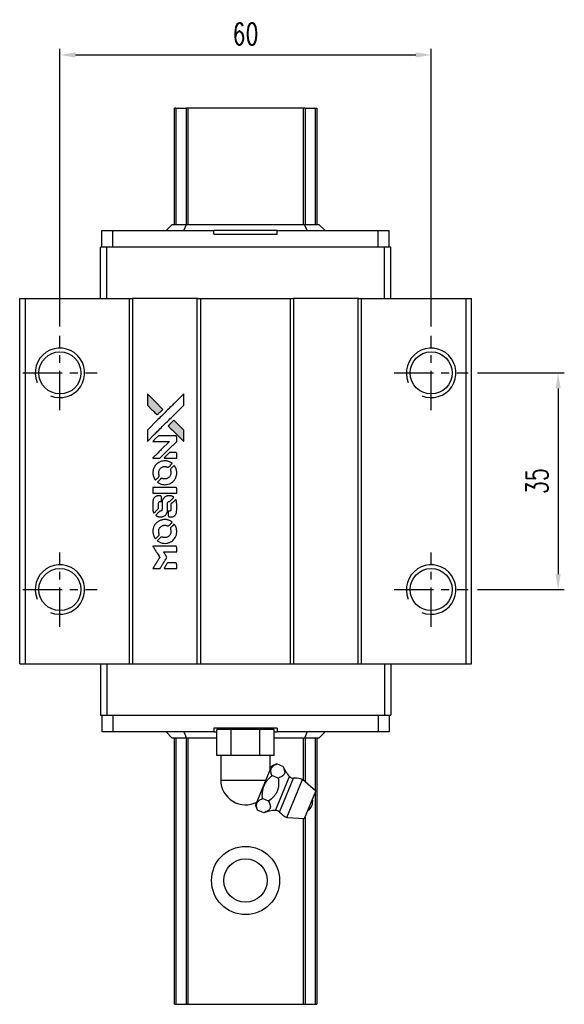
# Model space of a CAD drawing. Header units: millimetres. Extents: x 276 to 598, y 302 to 558.
# Tile 2 of 3: x 297 to 385, y 399 to 558. Entities that reach past the tile are written whole.
import ezdxf

# ---------------------------------------------------------------- set-up
doc = ezdxf.new("R2010")
doc.units = ezdxf.units.MM
doc.header["$PDSIZE"] = -1
doc.linetypes.add('CENTER', pattern=[10.16, 6.35, -1.27, 1.27, -1.27])
doc.layers.add('CL', color=1, linetype='CENTER')
doc.layers.add('DIM', color=4, linetype='Continuous')
doc.styles.add('DIM-7', font='SIMPLEX.shx', dxfattribs={"width": 0.7, "bigfont": 'chineset.shx'})
doc.dimstyles.new('CNS', dxfattribs={"dimtxt": 3.5, "dimasz": 2.5, "dimexe": 1, "dimexo": 1.5, "dimgap": 0.09, "dimtad": 0, "dimdsep": 46, "dimtxsty": 'DIM-7', "dimcen": 0.09, "dimclrd": 1, "dimclre": 1, "dimclrt": 4, "dimadec": 0, "dimazin": 0, "dimtfac": 1, "dimtix": 1, "dimtmove": 2, "dimatfit": 3, "dimfxl": 1, "dimtvp": 0.971429, "dimtolj": 1, "dimarcsym": 0})

# ---------------------------------------------------------------- blocks, each defined once
blk = doc.blocks.new('*D63')
at = {"layer": 'DEFPOINTS', "color": 0}
for p in [(363.65, 552.44), (303.65, 507.07), (363.65, 507.07)]:
    blk.add_point(p, dxfattribs=at)
at = {"layer": 'DIM', "color": 7, "lineweight": -2}
for p, q in [((303.65, 508.57), (303.65, 553.44)), ((306.15, 552.44), (361.15, 552.44)), ((363.65, 508.57), (363.65, 553.44))]:
    blk.add_line(p, q, dxfattribs=at)
at = {"layer": 'DIM', "color": 7}
for points in [[(306.15, 552.86), (306.15, 552.02), (303.65, 552.44)], [(361.15, 552.86), (361.15, 552.02), (363.65, 552.44)]]:
    blk.add_solid(points, dxfattribs=at)
at = {"layer": 'DIM', "color": 7, "insert": (333.65, 555.84), "char_height": 3.5, "attachment_point": 5, "style": 'DIM-7'}
blk.add_mtext('\\A1;60', dxfattribs=at)
blk = doc.blocks.new('*D116')
at = {"layer": 'DEFPOINTS', "color": 0}
for p in [(369.65, 501.07), (369.65, 466.07), (384.16, 466.07)]:
    blk.add_point(p, dxfattribs=at)
at = {"layer": 'DIM', "color": 7, "lineweight": -2}
for p, q in [((371.15, 501.07), (385.16, 501.07)), ((384.16, 498.57), (384.16, 468.57)), ((371.15, 466.07), (385.16, 466.07))]:
    blk.add_line(p, q, dxfattribs=at)
at = {"layer": 'DIM', "color": 7}
for points in [[(383.75, 498.57), (384.58, 498.57), (384.16, 501.07)], [(383.75, 468.57), (384.58, 468.57), (384.16, 466.07)]]:
    blk.add_solid(points, dxfattribs=at)
at = {"layer": 'DIM', "color": 7, "insert": (380.76, 483.57), "char_height": 3.5, "attachment_point": 5, "rotation": 90, "style": 'DIM-7'}
blk.add_mtext('\\A1;35', dxfattribs=at)
blk = doc.blocks.new('MOSIONX logo(完整正式版)')
h = blk.add_hatch(color=22)
h.dxf.hatch_style = 1
h.paths.add_polyline_path([(317.79, 497.68), (317.79, 496.77), (317.79, 495.86), (318.58, 495.08, 0.000288), (318.88, 494.77, 0.000479), (319.14, 494.52, 0.000013), (319.37, 494.29, 0.197177), (319.37, 494.29, 0.197497), (319.38, 494.29, 0.00004), (319.51, 494.42, 0.000834), (319.66, 494.57, 0.000506), (319.83, 494.74), (320.28, 495.19), (319.04, 496.44)])
h.paths.add_polyline_path([(322.06, 493.42), (321.6, 492.96, 0.000476), (321.43, 492.79, 0.000789), (321.28, 492.64, 0.000035), (321.15, 492.51, 0.19758), (321.15, 492.51, 0.198396), (321.15, 492.5, 0.000019), (321.33, 492.32, 0.000582), (321.53, 492.12, 0.000351), (321.77, 491.89, 0.000108), (322.77, 490.89, 0.000692), (323.28, 490.39, 0.000077), (323.63, 490.04, 0.197527), (323.64, 490.03, 0.410181), (323.65, 490.04, 0.000493), (323.65, 490.22, 0.002424), (323.65, 490.48, 0.000529), (323.65, 490.93), (323.65, 491.82), (322.85, 492.62)])
at = {"color": 22}
for points in [[(318.58, 495.08, 0.000288), (318.88, 494.77, 0.000479), (319.14, 494.52, 0.000013), (319.37, 494.29, 0.197177), (319.37, 494.29, 0.197497), (319.38, 494.29, 0.00004), (319.51, 494.42, 0.000836), (319.66, 494.57, 0.000505), (319.83, 494.74), (320.28, 495.19), (319.04, 496.44), (317.79, 497.68), (317.79, 496.77), (317.79, 495.86)], [(318.88, 491.1, -0.000056), (319.43, 491.65, -0.000021), (320.2, 492.41, -0.000021), (321.03, 493.25, -0.000025), (321.82, 494.03), (323.65, 495.86), (323.65, 496.77), (323.65, 497.67), (322.42, 496.45, 0.000274), (321.82, 495.86, 0.000123), (321.05, 495.09, 0.000121), (320.23, 494.27, 0.000165), (319.49, 493.53), (317.79, 491.84), (317.79, 490.92), (317.79, 490.01)], [(321.77, 491.89, 0.000108), (322.77, 490.89, 0.000692), (323.28, 490.38, 0.000077), (323.63, 490.04, 0.197527), (323.64, 490.03, 0.410182), (323.65, 490.04, 0.000493), (323.65, 490.22, 0.002424), (323.65, 490.48, 0.000529), (323.65, 490.93), (323.65, 491.82), (322.85, 492.62), (322.06, 493.42), (321.6, 492.96, 0.000476), (321.43, 492.79, 0.000789), (321.28, 492.64, 0.000035), (321.15, 492.51, 0.19758), (321.15, 492.51, 0.198396), (321.15, 492.5, 0.000019), (321.33, 492.32, 0.000582), (321.53, 492.12, 0.000351)], [(319.24, 487.32), (319.82, 487.32), (321.17, 488.67), (322.52, 490.02), (322.52, 490.39, 0.0008), (322.52, 490.64, 0.010795), (322.52, 490.73, 0.030495), (322.51, 490.77, 0.080372), (322.5, 490.81, 0.03816), (322.48, 490.84, 0.041799), (322.45, 490.87, 0.042486), (322.42, 490.89, 0.042078), (322.39, 490.91, 0.099276), (322.35, 490.92, 0.003302), (322.16, 490.92, 0.002586), (321.83, 490.92, 0.000204), (320.96, 490.92), (319.56, 490.92), (319.11, 490.47), (318.66, 490.02), (320.01, 490.01), (321.35, 490.01), (320.02, 488.69, 0.000253), (319.51, 488.18, 0.000412), (319.08, 487.75, 0.000041), (318.69, 487.36, 0.041338), (318.67, 487.34), (318.66, 487.32)], [(318.69, 484.73, 0.023681), (318.71, 484.57, 0.022402), (318.75, 484.41, 0.021929), (318.8, 484.26, 0.020503), (318.87, 484.1, 0.013745), (318.92, 484.01, 0.009767), (318.98, 483.91, 0.009658), (319.04, 483.82, 0.027804), (319.08, 483.77), (319.1, 483.74), (319.38, 484.03, 0.002053), (319.52, 484.16, 0.006738), (319.6, 484.25, 0.007826), (319.66, 484.32, 0.063909), (319.68, 484.35, 0.061532), (319.7, 484.4, 0.068674), (319.71, 484.45, 0.052072), (319.7, 484.51, 0.019648), (319.67, 484.6, -0.018366), (319.64, 484.7, -0.0288), (319.62, 484.79, -0.029061), (319.61, 484.88, -0.019155), (319.61, 484.98, -0.053809), (319.64, 485.21, -0.058833), (319.72, 485.42, -0.058566), (319.85, 485.6, -0.052525), (320.02, 485.75, -0.044733), (320.16, 485.84, -0.040573), (320.33, 485.91, -0.041123), (320.5, 485.94, -0.04951), (320.66, 485.95, -0.017369), (320.73, 485.94, -0.024255), (320.8, 485.93, -0.023787), (320.87, 485.91, -0.015798), (320.94, 485.88, 0.010631), (320.99, 485.86, 0.033653), (321.02, 485.86, 0.037806), (321.05, 485.85, 0.016307), (321.09, 485.85, 0.068179), (321.17, 485.86, 0.095747), (321.24, 485.89, 0.033418), (321.33, 485.97, 0.002133), (321.56, 486.21, 0.001452), (321.7, 486.35, 0.012393), (321.76, 486.42, 0.020479), (321.79, 486.45, 0.344362), (321.79, 486.47, 0.074287), (321.75, 486.5, 0.005454), (321.65, 486.57, 0.008391), (321.54, 486.63, 0.017097), (321.45, 486.68, 0.027375), (321.27, 486.76, 0.02835), (321.08, 486.81, 0.027723), (320.88, 486.85, 0.023913), (320.68, 486.86, 0.027047), (320.42, 486.86, 0.031685), (320.19, 486.82, 0.032425), (319.96, 486.76, 0.031013), (319.74, 486.67, 0.037914), (319.49, 486.52, 0.040153), (319.26, 486.33, 0.039834), (319.06, 486.1, 0.036173), (318.9, 485.84, 0.040752), (318.79, 485.59, 0.035885), (318.71, 485.31, 0.035491), (318.68, 485.02, 0.037615)], [(321.5, 487.32), (322.52, 487.32), (322.52, 487.69), (322.52, 488.07), (322.49, 488.12, 0.03146), (322.48, 488.14, 0.026444), (322.46, 488.16, 0.026444), (322.44, 488.17, 0.031457), (322.42, 488.19), (322.38, 488.22), (321.87, 488.22), (321.37, 488.22), (320.93, 487.78, 0.000745), (320.76, 487.6, 0.001228), (320.62, 487.46, 0.000087), (320.49, 487.33, 0.195134), (320.49, 487.32, 0.412117), (320.49, 487.32, 0.000048), (320.79, 487.32, 0.00109), (321.11, 487.32, 0.000653)], [(319.47, 483.39, 0.018008), (319.55, 483.33, 0.009842), (319.66, 483.27, 0.009807), (319.77, 483.21, 0.015716), (319.86, 483.17, 0.048467), (320.21, 483.06, 0.045841), (320.57, 483.02, 0.046006), (320.94, 483.04, 0.049638), (321.28, 483.13, 0.064819), (321.73, 483.37, 0.06695), (322.1, 483.71, 0.066691), (322.36, 484.14, 0.063505), (322.51, 484.63, 0.03135), (322.52, 484.76, 0.010439), (322.53, 484.94, 0.010391), (322.52, 485.13, 0.032408), (322.51, 485.25, 0.015696), (322.48, 485.39, 0.018095), (322.44, 485.53, 0.018551), (322.4, 485.66, 0.018352), (322.34, 485.79, 0.015568), (322.3, 485.87, 0.009832), (322.24, 485.97, 0.009795), (322.18, 486.05, 0.023727), (322.13, 486.12), (322.11, 486.14), (321.83, 485.87, 0.001528), (321.68, 485.71, 0.010022), (321.6, 485.63, 0.019586), (321.55, 485.58, 0.061865), (321.53, 485.54, 0.055054), (321.51, 485.48, 0.061607), (321.51, 485.42, 0.048725), (321.52, 485.35, 0.020221), (321.54, 485.26, -0.017722), (321.57, 485.16, -0.02685), (321.59, 485.07, -0.02759), (321.6, 484.99, -0.020233), (321.6, 484.89, -0.04793), (321.57, 484.7, -0.048386), (321.51, 484.53, -0.047866), (321.41, 484.37, -0.044964), (321.29, 484.22, -0.04333), (321.14, 484.1, -0.050921), (320.97, 484.01, -0.051473), (320.8, 483.96, -0.0459), (320.61, 483.94, -0.019014), (320.52, 483.95, -0.024114), (320.44, 483.96, -0.025081), (320.36, 483.98, -0.023892), (320.28, 484, 0.008624), (320.22, 484.02, 0.026486), (320.18, 484.04, 0.035074), (320.14, 484.04, 0.02756), (320.1, 484.04, 0.087163), (320.03, 484.03, 0.073291), (319.97, 484, 0.028074), (319.89, 483.92, 0.002594), (319.69, 483.72), (319.4, 483.44)], [(320.6, 481.67), (322.52, 481.67), (322.52, 482.05), (322.52, 482.43), (322.49, 482.47, 0.071429), (322.47, 482.51, 0.054799), (322.43, 482.54, 0.053585), (322.38, 482.56, 0.060698), (322.34, 482.58, 0.033975), (322.26, 482.58, 0.000112), (321.28, 482.58, 0.000726), (320.33, 482.58, 0.001084), (319.49, 482.58), (318.68, 482.57), (318.68, 482.12), (318.68, 481.67)], [(318.68, 478.86, 0.018538), (318.69, 478.8, 0.010695), (318.7, 478.73, 0.01068), (318.72, 478.66, 0.017678), (318.74, 478.6, 0.013849), (318.76, 478.54, 0.011814), (318.79, 478.47, 0.004513), (318.82, 478.41, 0.290035), (318.83, 478.4, 0.196418), (318.83, 478.41, 0.000124), (318.94, 478.52, 0.001477), (319.07, 478.64, 0.000898), (319.22, 478.79), (319.6, 479.17), (319.6, 479.65, -0.001471), (319.6, 480.01, -0.028714), (319.61, 480.12, -0.097073), (319.63, 480.19, -0.084199), (319.68, 480.24, -0.042698), (319.71, 480.27, -0.053912), (319.75, 480.28, -0.051004), (319.79, 480.29, -0.032967), (319.83, 480.3, 0.00807), (319.86, 480.3, 0.003023), (319.89, 480.3, 0.002994), (319.93, 480.3, 0.003629), (319.97, 480.3), (320.05, 480.31), (320.05, 480.67, 0.001618), (320.05, 480.85, 0.005206), (320.04, 480.97, 0.00535), (320.04, 481.05, 0.060675), (320.04, 481.08, 0.048484), (320.03, 481.1, 0.02389), (320.02, 481.12, 0.022812), (320, 481.14, 0.02462), (319.98, 481.16, 0.061781), (319.94, 481.19, 0.080179), (319.89, 481.22, 0.048561), (319.82, 481.23, 0.010021), (319.69, 481.23, 0.016602), (319.52, 481.22, 0.031409), (319.38, 481.2, 0.036474), (319.26, 481.17, 0.03439), (319.15, 481.12, 0.065928), (318.97, 481, 0.069066), (318.83, 480.83, 0.065697), (318.73, 480.62, 0.051559), (318.69, 480.38, 0.020904), (318.68, 480.25, 0.000451), (318.68, 479.61, 0.000419), (318.68, 478.98, 0.022759)], [(319.18, 478.02, 0.023289), (319.27, 477.96, 0.026845), (319.36, 477.91, 0.026047), (319.46, 477.87, 0.019751), (319.58, 477.84, 0.013249), (319.64, 477.83, 0.025169), (319.69, 477.82, 0.016532), (319.76, 477.82, 0.002937), (319.88, 477.82, 0.003317), (319.99, 477.82, 0.011808), (320.05, 477.82, 0.01777), (320.11, 477.82, 0.021476), (320.16, 477.83, 0.04325), (320.36, 477.9, 0.045753), (320.55, 477.99, 0.04649), (320.71, 478.12, 0.047672), (320.84, 478.28, 0.025315), (320.89, 478.34, 0.015208), (320.93, 478.42, 0.01512), (320.97, 478.51, 0.022488), (321, 478.59, 0.027857), (321.03, 478.71, 0.034138), (321.04, 478.83, 0.014286), (321.05, 479, 0.00124), (321.05, 479.45, -0.00103), (321.05, 479.73, -0.002552), (321.05, 479.93, -0.001594), (321.06, 480.09, -0.047676), (321.06, 480.12, -0.085307), (321.09, 480.19, -0.097789), (321.14, 480.24, -0.085947), (321.2, 480.28, -0.051339), (321.29, 480.29, 0.014634), (321.32, 480.3, 0.015028), (321.35, 480.3, 0.014927), (321.38, 480.31, 0.059415), (321.39, 480.31, 0.070595), (321.42, 480.34, 0.00028), (321.75, 480.65, 0.000111), (322.08, 480.98, 0.200239), (322.08, 480.99, 0.268906), (322.08, 481, 0.001866), (322, 481.05, 0.007532), (321.92, 481.09, 0.017818), (321.86, 481.12, 0.013256), (321.8, 481.14, 0.011636), (321.73, 481.17, 0.011528), (321.66, 481.19, 0.012303), (321.59, 481.21, 0.0423), (321.48, 481.22, 0.013657), (321.32, 481.22, 0.013857), (321.15, 481.22, 0.037428), (321.04, 481.2, 0.014927), (320.96, 481.18, 0.0122), (320.88, 481.16, 0.012518), (320.8, 481.13, 0.023062), (320.74, 481.1, 0.065961), (320.53, 480.96, 0.06055), (320.35, 480.76, 0.059676), (320.22, 480.51, 0.060497), (320.16, 480.25, 0.025683), (320.15, 480.19, 0.001528), (320.15, 480.02, 0.002124), (320.15, 479.81, 0.001173), (320.15, 479.54, -0.000809), (320.15, 479.08, -0.017164), (320.14, 478.95, -0.063931), (320.13, 478.87, -0.108429), (320.09, 478.82, -0.052941), (320.06, 478.79, -0.063675), (320.02, 478.77, -0.050562), (319.97, 478.76, -0.020337), (319.9, 478.75, 0.009897), (319.86, 478.75, 0.016482), (319.83, 478.75, 0.019019), (319.8, 478.74, 0.06043), (319.78, 478.73, 0.076267), (319.74, 478.7, 0.00054), (319.44, 478.4, 0.000307), (319.14, 478.09, 0.142594), (319.13, 478.07, 0.232419), (319.13, 478.06, 0.022995), (319.14, 478.05, 0.024627), (319.16, 478.03, 0.015407)], [(321.17, 477.96, 0.065483), (321.19, 477.92, 0.053271), (321.22, 477.88, 0.052018), (321.27, 477.85, 0.0556), (321.31, 477.82, 0.036839), (321.35, 477.82, 0.026922), (321.38, 477.81, 0.016905), (321.43, 477.81, 0.004317), (321.51, 477.81, 0.016369), (321.67, 477.81, 0.029936), (321.81, 477.83, 0.03418), (321.93, 477.86, 0.031327), (322.04, 477.91, 0.046935), (322.19, 478, 0.054053), (322.3, 478.11, 0.053701), (322.39, 478.24, 0.045364), (322.46, 478.39, 0.032479), (322.5, 478.53, 0.03386), (322.51, 478.67, 0.013578), (322.52, 478.89, 0.001155), (322.52, 479.45, 0.000413), (322.52, 479.93, 0.005008), (322.51, 480.12, 0.013199), (322.51, 480.22, 0.033956), (322.5, 480.3, 0.013909), (322.48, 480.37, 0.010864), (322.45, 480.46, 0.010938), (322.43, 480.53, 0.028702), (322.4, 480.59), (322.38, 480.63), (321.99, 480.24), (321.6, 479.85), (321.6, 479.4, -0.001504), (321.6, 479.2, -0.00328), (321.6, 479.06, -0.001901), (321.59, 478.94, -0.061333), (321.59, 478.91, -0.063621), (321.57, 478.87, -0.048633), (321.55, 478.84, -0.046769), (321.51, 478.8, -0.047961), (321.47, 478.78, -0.02678), (321.44, 478.76, -0.050957), (321.41, 478.75, -0.029398), (321.37, 478.75, -0.00401), (321.28, 478.75), (321.15, 478.74), (321.15, 478.38, 0.001061), (321.15, 478.16, 0.009147), (321.15, 478.06, 0.020721), (321.16, 478.01, 0.051619)], [(318.69, 475.26, 0.024131), (318.71, 475.1, 0.022344), (318.75, 474.93, 0.021883), (318.81, 474.77, 0.020884), (318.88, 474.6, 0.010669), (318.93, 474.51, 0.010389), (318.98, 474.42, 0.010913), (319.03, 474.34, 0.022227), (319.08, 474.28), (319.1, 474.26), (319.38, 474.55, 0.002452), (319.49, 474.66, 0.003628), (319.59, 474.76, 0.001662), (319.67, 474.85, 0.070159), (319.69, 474.87, 0.047671), (319.69, 474.89, 0.018624), (319.7, 474.91, 0.017921), (319.7, 474.94, 0.018804), (319.7, 474.97, 0.018255), (319.71, 475, 0.041312), (319.7, 475.03, 0.037164), (319.7, 475.06, 0.012342), (319.68, 475.1, -0.015101), (319.64, 475.2, -0.035998), (319.63, 475.27, -0.033244), (319.62, 475.35, -0.011249), (319.61, 475.47, -0.004059), (319.61, 475.56, -0.019693), (319.62, 475.62, -0.027943), (319.62, 475.66, -0.014411), (319.64, 475.72, -0.033089), (319.68, 475.85, -0.033887), (319.74, 475.97, -0.034021), (319.82, 476.08, -0.033942), (319.91, 476.18, -0.02816), (320.02, 476.27, -0.035032), (320.12, 476.34, -0.035269), (320.24, 476.4, -0.029196), (320.37, 476.44, -0.037862), (320.52, 476.47, -0.043657), (320.66, 476.47, -0.043064), (320.81, 476.45, -0.035184), (320.95, 476.4, 0.033699), (321.02, 476.38, 0.052815), (321.09, 476.37, 0.059167), (321.15, 476.37, 0.058972), (321.2, 476.39, 0.059208), (321.25, 476.42, 0.021125), (321.3, 476.46, 0.008691), (321.39, 476.55, 0.000851), (321.6, 476.77, 0.001873), (321.71, 476.88, 0.013884), (321.76, 476.94, 0.022355), (321.79, 476.97, 0.341453), (321.79, 476.98, 0.073011), (321.76, 477.01, 0.004587), (321.65, 477.08, 0.00748), (321.55, 477.14, 0.016837), (321.47, 477.19, 0.028606), (321.27, 477.27, 0.031352), (321.06, 477.34, 0.031004), (320.85, 477.37, 0.0268), (320.63, 477.38, 0.026698), (320.39, 477.37, 0.03002), (320.16, 477.33, 0.030357), (319.94, 477.27, 0.028554), (319.73, 477.18, 0.062944), (319.33, 476.91, 0.062206), (319.01, 476.56, 0.062448), (318.79, 476.14, 0.064355), (318.69, 475.68, 0.017377), (318.68, 475.59, 0.008369), (318.68, 475.47, 0.008367), (318.68, 475.35, 0.01757)], [(319.47, 473.91, 0.064158), (319.91, 473.67, 0.06356), (320.41, 473.55, 0.064004), (320.91, 473.56, 0.066747), (321.39, 473.7, 0.04321), (321.68, 473.86, 0.044737), (321.95, 474.07, 0.044901), (322.17, 474.32, 0.044184), (322.34, 474.61, 0.026293), (322.43, 474.83, 0.033344), (322.49, 475.04, 0.033227), (322.52, 475.26, 0.025815), (322.53, 475.5, 0.023119), (322.51, 475.73, 0.031044), (322.47, 475.94, 0.031337), (322.41, 476.14, 0.024258), (322.32, 476.34, 0.015622), (322.28, 476.41, 0.008495), (322.23, 476.5, 0.008415), (322.18, 476.58, 0.020814), (322.13, 476.64), (322.11, 476.67), (321.83, 476.39, 0.002843), (321.63, 476.18, 0.033917), (321.55, 476.1, 0.087906), (321.52, 476.03, 0.073302), (321.51, 475.96, 0.022047), (321.51, 475.92, 0.026465), (321.52, 475.89, 0.022233), (321.52, 475.85, 0.009985), (321.54, 475.8, -0.039011), (321.58, 475.62, -0.044398), (321.6, 475.45, -0.045096), (321.58, 475.27, -0.04265), (321.53, 475.1, -0.071154), (321.4, 474.86, -0.068827), (321.21, 474.67, -0.068713), (320.96, 474.53, -0.070507), (320.7, 474.47, -0.028605), (320.58, 474.46, -0.031418), (320.47, 474.47, -0.031044), (320.36, 474.5, -0.02668), (320.25, 474.53, 0.038913), (320.18, 474.55, 0.043732), (320.12, 474.56, 0.047754), (320.06, 474.56, 0.075756), (320.01, 474.54, 0.07294), (319.98, 474.53, 0.003456), (319.91, 474.46, 0.005023), (319.81, 474.36, 0.002422), (319.69, 474.24, 0.000819), (319.58, 474.14, 0.001349), (319.49, 474.04, 0.0001), (319.4, 473.96, 0.205335), (319.4, 473.96, 0.219821), (319.4, 473.95, 0.002494), (319.42, 473.94, 0.007089), (319.44, 473.92, 0.004494)], [(319.25, 469.47), (319.83, 469.47), (319.93, 469.63, -0.000297), (319.99, 469.73, -0.000037), (320.12, 469.94, -0.000043), (320.27, 470.2, -0.000036), (320.44, 470.46, 0.000044), (320.6, 470.73, 0.000063), (320.74, 470.96, 0.000035), (320.86, 471.16, 0.0009), (320.9, 471.21), (320.94, 471.29), (320.88, 471.39, 0.001175), (320.84, 471.45, 0.000208), (320.77, 471.56, 0.000225), (320.69, 471.69, 0.000203), (320.61, 471.82, -0.000711), (320.53, 471.95, -0.001119), (320.46, 472.06, -0.000263), (320.41, 472.16, -0.04589), (320.4, 472.17, -0.519312), (320.41, 472.18, -0.001914), (320.56, 472.18, -0.003124), (320.82, 472.18, -0.000285), (321.46, 472.18), (322.52, 472.18), (322.52, 472.55, 0.001727), (322.52, 472.82, 0.025279), (322.52, 472.91, 0.073886), (322.5, 472.97, 0.07426), (322.47, 473.01, 0.03264), (322.46, 473.03, 0.01784), (322.44, 473.04, 0.017712), (322.43, 473.05, 0.026854), (322.41, 473.06), (322.37, 473.08), (320.52, 473.08), (318.66, 473.09), (318.68, 473.07, -0.004595), (318.69, 473.05, -0.00016), (318.72, 473, -0.000298), (318.76, 472.93, -0.000208), (318.81, 472.85, 0.000986), (318.95, 472.63, 0.00025), (319.17, 472.27, 0.000268), (319.41, 471.89, 0.000436), (319.61, 471.57, -0.002932), (319.68, 471.46, -0.004718), (319.74, 471.37, -0.001113), (319.78, 471.29, -0.227179), (319.78, 471.28, -0.045982), (319.78, 471.27, -0.000145), (319.71, 471.16, -0.000825), (319.64, 471.04, -0.000517), (319.55, 470.9, 0.000056), (319.24, 470.41, 0.000289), (319.08, 470.14, 0.000481), (318.95, 469.93, 0.000418), (318.82, 469.72), (318.67, 469.47)], [(321.5, 469.47), (322.52, 469.47), (322.52, 469.85, 0.000842), (322.52, 470.08, 0.010591), (322.52, 470.17, 0.028995), (322.51, 470.22, 0.069543), (322.5, 470.26, 0.051063), (322.48, 470.29, 0.039932), (322.46, 470.32, 0.039414), (322.42, 470.35, 0.045845), (322.39, 470.37, 0.094811), (322.35, 470.38, 0.007124), (322.25, 470.38, 0.004713), (322.08, 470.38, 0.000534), (321.69, 470.38), (321.03, 470.38), (320.97, 470.29, 0.000828), (320.8, 470.02, 0.000879), (320.64, 469.75, 0.000048), (320.48, 469.49, 0.137596), (320.48, 469.48, 0.413028), (320.48, 469.48, 0.000016), (320.78, 469.48, 0.000623), (321.11, 469.47, 0.000374)]]:
    blk.add_lwpolyline(points, format="xyb", close=True, dxfattribs=at)

msp = doc.modelspace()

# ---------------------------------------------------------------- linework, layer by layer
at = {"color": 7, "linetype": 'Continuous', "lineweight": 25}
for p, q in [((322.147, 525.074), (322.147, 543.824)), ((322.39, 543.824), (322.39, 525.074)), ((324.324, 543.824), (324.027, 543.824)), ((324.027, 543.824), (324.027, 525.074)), ((342.97, 543.824), (324.324, 543.824)), ((324.324, 543.824), (324.324, 525.074)), ((343.267, 543.824), (342.97, 543.824)), ((342.97, 543.824), (342.97, 525.074)), ((343.267, 543.824), (343.267, 525.074)), ((344.904, 543.824), (344.904, 525.074)), ((345.147, 543.824), (345.147, 525.074)), ((320.796, 524.074), (321.796, 525.074)), ((321.796, 525.074), (324.131, 525.074)), ((323.696, 524.074), (324.131, 525.074)), ((324.131, 525.074), (343.161, 525.074)), ((343.595, 524.074), (343.161, 525.074)), ((343.161, 525.074), (345.496, 525.074)), ((346.496, 524.074), (345.496, 525.074)), ((310.421, 521.374), (310.421, 524.074)), ((310.421, 524.074), (312.203, 524.074)), ((312.203, 521.374), (312.203, 524.074)), ((312.203, 524.074), (328.525, 524.074)), ((328.525, 523.474), (328.525, 524.074)), ((338.767, 524.074), (328.525, 524.074)), ((328.525, 523.474), (338.767, 523.474)), ((338.767, 523.474), (338.767, 524.074)), ((338.767, 524.074), (355.088, 524.074)), ((355.088, 521.374), (355.088, 524.074)), ((355.088, 524.074), (356.871, 524.074)), ((356.871, 521.374), (356.871, 524.074)), ((310.207, 513.074), (310.207, 521.374)), ((311.207, 521.374), (310.207, 521.374)), ((311.207, 513.074), (311.207, 521.374)), ((356.107, 521.374), (311.207, 521.374)), ((356.107, 513.074), (356.107, 521.374)), ((357.107, 521.374), (356.107, 521.374)), ((357.107, 513.074), (357.107, 521.374)), ((297.147, 454.074), (297.147, 513.074)), ((297.147, 513.074), (298.097, 513.074)), ((298.097, 454.074), (298.097, 513.074)), ((298.097, 513.074), (314.897, 513.074)), ((314.897, 454.074), (314.897, 513.074)), ((314.897, 513.074), (315.347, 513.074)), ((325.947, 513.074), (315.347, 513.074)), ((315.447, 454.074), (315.447, 513.074)), ((325.847, 454.074), (325.847, 513.074)), ((325.947, 513.074), (326.397, 513.074)), ((326.397, 454.074), (326.397, 513.074)), ((326.397, 513.074), (340.897, 513.074)), ((340.897, 454.074), (340.897, 513.074)), ((340.897, 513.074), (341.347, 513.074)), ((351.947, 513.074), (341.347, 513.074)), ((341.447, 454.074), (341.447, 513.074)), ((351.847, 454.074), (351.847, 513.074)), ((351.947, 513.074), (352.397, 513.074)), ((352.397, 454.074), (352.397, 513.074)), ((352.397, 513.074), (369.297, 513.074)), ((369.297, 454.074), (369.297, 513.074)), ((369.297, 513.074), (370.147, 513.074)), ((370.147, 454.074), (370.147, 513.074)), ((297.147, 454.074), (298.097, 454.074)), ((298.097, 454.074), (314.897, 454.074)), ((310.207, 454.074), (310.207, 445.774)), ((311.207, 454.074), (311.207, 445.774)), ((314.897, 454.074), (315.347, 454.074)), ((315.347, 454.074), (325.947, 454.074)), ((325.947, 454.074), (326.397, 454.074)), ((326.397, 454.074), (340.897, 454.074)), ((340.897, 454.074), (341.347, 454.074)), ((341.347, 454.074), (351.947, 454.074)), ((351.947, 454.074), (352.397, 454.074)), ((352.397, 454.074), (369.297, 454.074)), ((356.107, 454.074), (356.107, 445.774)), ((357.107, 454.074), (357.107, 445.774)), ((369.297, 454.074), (370.147, 454.074)), ((310.207, 445.774), (311.207, 445.774)), ((310.421, 445.774), (310.421, 443.074)), ((311.207, 445.774), (356.107, 445.774)), ((312.203, 445.774), (312.203, 443.074)), ((355.088, 445.774), (355.088, 443.074)), ((356.107, 445.774), (357.107, 445.774)), ((356.871, 445.774), (356.871, 443.074)), ((312.203, 443.074), (310.421, 443.074)), ((328.525, 443.074), (312.203, 443.074)), ((320.796, 443.074), (321.796, 442.074)), ((323.696, 443.074), (324.131, 442.074)), ((328.525, 443.674), (328.525, 443.074)), ((338.767, 443.674), (328.525, 443.674)), ((328.525, 443.074), (329.027, 443.074)), ((329.027, 439.294), (329.027, 443.494)), ((331.336, 443.494), (329.027, 443.494)), ((330.646, 443.674), (330.646, 443.494)), ((331.336, 439.294), (331.336, 443.494)), ((335.955, 443.494), (331.336, 443.494)), ((335.955, 439.294), (335.955, 443.494)), ((338.265, 443.494), (335.955, 443.494)), ((336.646, 443.494), (336.646, 443.674)), ((338.265, 439.294), (338.265, 443.494)), ((338.265, 443.074), (338.767, 443.074)), ((338.767, 443.674), (338.767, 443.074)), ((355.088, 443.074), (338.767, 443.074)), ((343.595, 443.074), (343.161, 442.074)), ((346.496, 443.074), (345.496, 442.074)), ((356.871, 443.074), (355.088, 443.074)), ((324.131, 442.074), (321.796, 442.074)), ((322.147, 399.074), (322.147, 442.074)), ((322.39, 442.074), (322.39, 399.074)), ((324.027, 442.074), (324.027, 399.074)), ((329.027, 442.074), (324.131, 442.074)), ((324.324, 442.074), (324.324, 399.074)), ((343.161, 442.074), (338.265, 442.074)), ((342.97, 442.074), (342.97, 435.275)), ((345.496, 442.074), (343.161, 442.074)), ((343.267, 442.074), (343.267, 435.018)), ((344.904, 442.074), (344.904, 433.598)), ((345.147, 442.074), (345.147, 399.074)), ((330.182, 439.294), (329.027, 439.294)), ((329.646, 439.294), (329.646, 435.294)), ((331.336, 439.294), (330.182, 439.294)), ((333.646, 439.294), (331.336, 439.294)), ((335.955, 439.294), (333.646, 439.294)), ((337.11, 439.294), (335.955, 439.294)), ((338.265, 439.294), (337.11, 439.294)), ((337.646, 436.913), (337.646, 439.294)), ((335.282, 431.206), (337.923, 437.581)), ((338.695, 437.901), (337.923, 437.581)), ((339.701, 437.485), (338.695, 437.901)), ((338.928, 435.618), (337.922, 436.034)), ((338.49, 430.405), (340.758, 435.879)), ((329.646, 435.294), (336.975, 435.294)), ((339.123, 430.137), (341.394, 435.621)), ((340.328, 429.278), (342.854, 435.376)), ((345.004, 433.511), (342.854, 435.376)), ((343.167, 429.077), (345.004, 433.511)), ((344.904, 433.269), (344.904, 399.074)), ((335.282, 431.206), (335.602, 430.434)), ((337.381, 431.884), (336.375, 432.3)), ((336.608, 430.017), (335.602, 430.434)), ((340.328, 429.278), (343.167, 429.077)), ((342.97, 429.091), (342.97, 399.074)), ((343.267, 429.317), (343.267, 399.074)), ((324.027, 399.074), (324.324, 399.074)), ((324.324, 399.074), (342.97, 399.074)), ((342.97, 399.074), (343.267, 399.074))]:
    msp.add_line(p, q, dxfattribs=at)
for centre, radius in [((303.647, 501.074), 3.4), ((363.647, 501.074), 3.4), ((303.647, 466.074), 3.4), ((363.647, 466.074), 3.4), ((333.647, 419.074), 5.5), ((333.647, 419.074), 3.5)]:
    msp.add_circle(centre, radius, dxfattribs=at)
for centre in [(303.647, 501.074), (363.647, 501.074), (303.647, 466.074), (363.647, 466.074)]:
    msp.add_arc(centre, 4, 247.44782, 202.4478)
for centre, radius, start, end in [((345.177, 439.937), 6, 204.10099, 222.56053), ((341.347, 436.42), 0.8, 222.56053, 273.41865), ((333.646, 435.294), 4, 180, 297.76498), ((341.591, 432.327), 3.3, 90, 93.41865), ((341.591, 432.327), 3.3, 67.5, 90), ((342.685, 431.874), 1.817, 304.10151, 10.89849), ((338.746, 424.411), 6, 92.43947, 110.85882), ((338.524, 429.606), 0.8, 41.58135, 92.43947), ((341.591, 432.327), 3.3, 221.58135, 247.5)]:
    msp.add_arc(centre, radius, start, end, dxfattribs=at)
for points, knots in [([(322.39, 543.824), (322.323, 543.824), (322.263, 543.824), (322.174, 543.824), (322.149, 543.824), (322.147, 543.824)], [0, 0, 0, 0, 0.5, 0.5, 1, 1, 1, 1]), ([(322.39, 543.824), (322.645, 543.824), (322.885, 543.824), (323.294, 543.824), (323.465, 543.824), (323.731, 543.824), (323.828, 543.824), (323.965, 543.824), (324.005, 543.824), (324.027, 543.824)], [0, 0, 0, 0, 0.25, 0.25, 0.5, 0.5, 0.75, 0.75, 1, 1, 1, 1]), ([(343.267, 543.824), (343.289, 543.824), (343.329, 543.824), (343.466, 543.824), (343.563, 543.824), (343.829, 543.824), (344, 543.824), (344.409, 543.824), (344.649, 543.824), (344.904, 543.824)], [0, 0, 0, 0, 0.25, 0.25, 0.5, 0.5, 0.75, 0.75, 1, 1, 1, 1]), ([(344.904, 543.824), (344.965, 543.824), (345.03, 543.824), (345.121, 543.824), (345.145, 543.824), (345.147, 543.824)], [0, 0, 0, 0, 0.5, 0.5, 1, 1, 1, 1]), ([(337.922, 436.034), (337.837, 436.241), (337.774, 436.441), (337.737, 436.728), (337.735, 436.821), (337.753, 437.002), (337.774, 437.09), (337.874, 437.335), (337.99, 437.474), (338.299, 437.716), (338.488, 437.815), (338.695, 437.901)], [0, 0, 0, 0, 0.25, 0.25, 0.375, 0.375, 0.5, 0.5, 0.75, 0.75, 1, 1, 1, 1]), ([(339.701, 437.485), (339.795, 437.274), (339.883, 437.065), (339.96, 436.761), (339.975, 436.661), (339.976, 436.471), (339.96, 436.382), (339.892, 436.216), (339.839, 436.141), (339.705, 436.007), (339.624, 435.948), (339.354, 435.786), (339.144, 435.7), (338.928, 435.618)], [0, 0, 0, 0, 0.25, 0.25, 0.375, 0.375, 0.5, 0.5, 0.625, 0.625, 0.75, 0.75, 1, 1, 1, 1]), ([(336.375, 432.3), (336.351, 432.651), (336.35, 433.004), (336.431, 433.707), (336.513, 434.048), (336.716, 434.537), (336.797, 434.696), (336.977, 434.997), (337.078, 435.141), (337.296, 435.416), (337.415, 435.549), (337.662, 435.801), (337.79, 435.92), (337.922, 436.034)], [0, 0, 0, 0, 0.25, 0.25, 0.5, 0.5, 0.625, 0.625, 0.75, 0.75, 0.875, 0.875, 1, 1, 1, 1]), ([(338.928, 435.618), (338.961, 435.26), (338.988, 434.901), (338.968, 434.366), (338.951, 434.188), (338.884, 433.834), (338.834, 433.661), (338.697, 433.332), (338.61, 433.174), (338.408, 432.877), (338.294, 432.74), (337.931, 432.348), (337.658, 432.113), (337.381, 431.884)], [0, 0, 0, 0, 0.25, 0.25, 0.375, 0.375, 0.5, 0.5, 0.625, 0.625, 0.75, 0.75, 1, 1, 1, 1]), ([(335.602, 430.434), (335.517, 430.64), (335.454, 430.84), (335.418, 431.127), (335.415, 431.22), (335.433, 431.401), (335.454, 431.489), (335.554, 431.734), (335.67, 431.874), (335.98, 432.116), (336.168, 432.214), (336.375, 432.3)], [0, 0, 0, 0, 0.25, 0.25, 0.375, 0.375, 0.5, 0.5, 0.75, 0.75, 1, 1, 1, 1]), ([(337.381, 431.884), (337.475, 431.673), (337.563, 431.464), (337.64, 431.16), (337.655, 431.06), (337.656, 430.871), (337.641, 430.781), (337.572, 430.616), (337.519, 430.54), (337.385, 430.406), (337.304, 430.347), (337.034, 430.185), (336.824, 430.099), (336.608, 430.017)], [0, 0, 0, 0, 0.25, 0.25, 0.375, 0.375, 0.5, 0.5, 0.625, 0.625, 0.75, 0.75, 1, 1, 1, 1]), ([(322.147, 399.074), (322.149, 399.074), (322.173, 399.074), (322.264, 399.074), (322.329, 399.074), (322.39, 399.074)], [0, 0, 0, 0, 0.5, 0.5, 1, 1, 1, 1]), ([(322.39, 399.074), (322.645, 399.074), (322.885, 399.074), (323.294, 399.074), (323.465, 399.074), (323.731, 399.074), (323.828, 399.074), (323.965, 399.074), (324.005, 399.074), (324.027, 399.074)], [0, 0, 0, 0, 0.25, 0.25, 0.5, 0.5, 0.75, 0.75, 1, 1, 1, 1]), ([(343.267, 399.074), (343.289, 399.074), (343.329, 399.074), (343.466, 399.074), (343.563, 399.074), (343.829, 399.074), (344, 399.074), (344.409, 399.074), (344.649, 399.074), (344.904, 399.074)], [0, 0, 0, 0, 0.25, 0.25, 0.5, 0.5, 0.75, 0.75, 1, 1, 1, 1]), ([(344.904, 399.074), (344.965, 399.074), (345.03, 399.074), (345.121, 399.074), (345.145, 399.074), (345.147, 399.074)], [0, 0, 0, 0, 0.5, 0.5, 1, 1, 1, 1])]:
    msp.add_open_spline(points, degree=3, knots=knots, dxfattribs=at)
at = {"layer": 'CL', "color": 0}
for p, q in [((303.647, 495.074), (303.647, 507.074)), ((363.647, 495.074), (363.647, 507.074)), ((297.647, 501.074), (309.647, 501.074)), ((357.647, 501.074), (369.647, 501.074)), ((303.647, 460.074), (303.647, 472.074)), ((363.647, 460.074), (363.647, 472.074)), ((297.647, 466.074), (309.647, 466.074)), ((357.647, 466.074), (369.647, 466.074))]:
    msp.add_line(p, q, dxfattribs=at)

# ---------------------------------------------------------------- block references
at = {"layer": 'DIM'}
msp.add_blockref('MOSIONX logo(完整正式版)', (0, 0), dxfattribs=at)

# ---------------------------------------------------------------- dimensions: what is measured, and where the dimension line sits
at = {"layer": 'DIM', "color": 0}
for base, p1, p2, angle, picture, middle in [((363.647, 552.439), (303.647, 507.074), (363.647, 507.074), 180, '*D63', (333.647, 555.839)), ((384.165, 466.074), (369.647, 501.074), (369.647, 466.074), 90, '*D116', (380.765, 483.574))]:
    dim = msp.add_linear_dim(base=base, p1=p1, p2=p2, angle=angle, dimstyle='CNS', override={"dimclrd": 7, "dimclre": 7, "dimclrt": 7}, dxfattribs=at)
    dim.commit()
    dim.dimension.update_dxf_attribs({"geometry": picture, "text_midpoint": middle})

doc.saveas('drawing.dxf')
